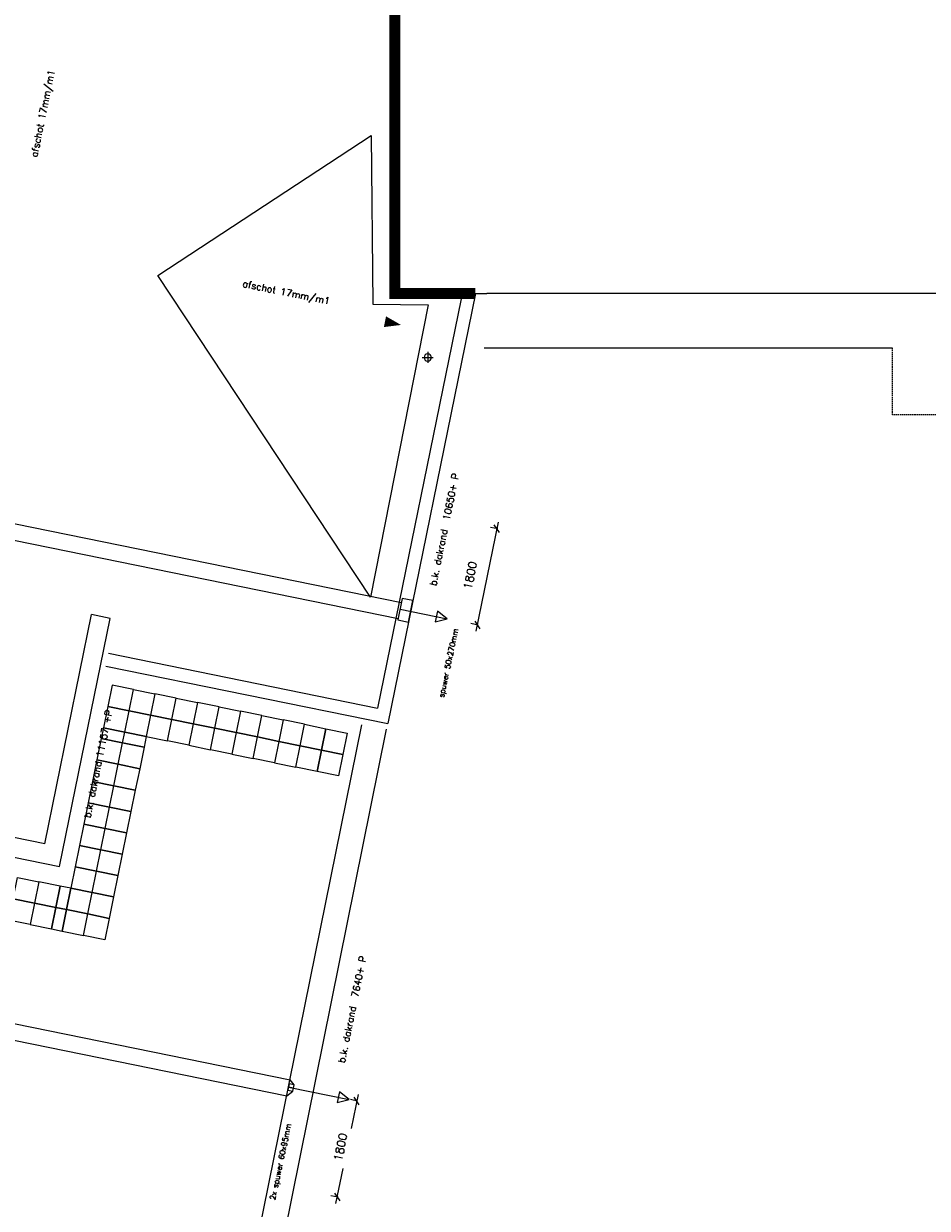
# Model space of a CAD drawing. Extents: x -101594 to 410648, y -2831 to 169921.
# Tile 15 of 31: x 23380 to 39948, y 14954 to 36671. Entities that reach past the tile are written whole.
import ezdxf
from ezdxf.enums import TextEntityAlignment as Align

# ---------------------------------------------------------------- set-up
doc = ezdxf.new("R2010")
doc.units = 0
doc.header["$LTSCALE"] = 50
doc.header["$MEASUREMENT"] = 0
doc.header["$PDSIZE"] = -1
doc.linetypes.add('DASHED', pattern=[0.75, 0.5, -0.25])
doc.linetypes.add('HIDDEN2', pattern=[0.1875, 0.125, -0.0625])
doc.layers.get('0').update_dxf_attribs({"linetype": 'CONTINUOUS'})
doc.layers.get('DEFPOINTS').update_dxf_attribs({"linetype": 'CONTINUOUS'})
for name, color, linetype in [('A--01A1_ACEER', 1, 'CONTINUOUS'), ('A--L21--', 3, 'CONTINUOUS'), ('A--L21A2_BUITENWAND', 2, 'CONTINUOUS'), ('A--L21AC2_BINNENWAND', 2, 'HIDDEN2'), ('A--L22A1_BINNENWAND', 1, 'CONTINUOUS'), ('A--L27-A2-_DAKEN', 2, 'CONTINUOUS'), ('A--L27A1_DAKEN', 1, 'CONTINUOUS'), ('A--L52--', 7, 'CONTINUOUS'), ('A--L52--_F123-', 7, 'CONTINUOUS'), ('A--M1$A-_F123-', 1, 'CONTINUOUS'), ('A--T$1A-25_TEKST', 2, 'CONTINUOUS'), ('A--T01A-25_TEKST', 2, 'CONTINUOUS'), ('L21NIEUW', 7, 'CONTINUOUS'), ('tegels', 253, 'CONTINUOUS')]:
    doc.layers.add(name, color=color, linetype=linetype)
doc.styles.add('ALFA-0_25', font='ROMANS')
doc.styles.add('B-01', font='SIMPLEX.SHX', dxfattribs={"width": 0.8, "height": 4.5})
doc.styles.add('HIEMSTRA', font='romans.shx')
doc.linetypes.add('ZIGZAG', pattern='A,0.0001,-0.2,[131,ltypeshp.shx,S=0.2,R=0,X=-0.2,Y=0],-0.4,[131,ltypeshp.shx,S=0.2,R=180,X=0.2,Y=0],-0.2', length=0.8001)
doc.dimstyles.new('STANDARD$0', dxfattribs={"dimscale": 50, "dimtxt": 2.5, "dimasz": 2, "dimexe": 2, "dimexo": 0, "dimgap": 2, "dimtad": 1, "dimdec": 0, "dimzin": 0, "dimdsep": 46, "dimtxsty": 'ALFA-0_25', "dimblk1": 'OBLIQUE', "dimblk2": 'OBLIQUE', "dimsah": 1, "dimcen": -3, "dimdle": 2, "dimclrd": 1, "dimclre": 1, "dimclrt": 2, "dimadec": 0, "dimazin": 0, "dimtfac": 0.666667, "dimtofl": 0, "dimtmove": 2, "dimatfit": 3, "dimldrblk": 'OBLIQUE', "dimfxl": 1, "dimtvp": 0.833333, "dimtolj": 1, "dimtzin": 0, "dimarcsym": 0})

# ---------------------------------------------------------------- blocks, each defined once
blk = doc.blocks.new('_OBLIQUE')
at = {"color": 0, "linetype": 'ByBlock'}
blk.add_line((-0.5, -0.5), (0.5, 0.5), dxfattribs=at)
blk = doc.blocks.new('*D165')
at = {"color": 1, "linetype": 'ByBlock', "transparency": 16777216}
for p, q in [((32079, 27531), (31672, 25532)), ((32071, 27410), (31938, 27437)), ((31712, 25647), (31579, 25674))]:
    blk.add_line(p, q, dxfattribs=at)
at = {"layer": 'DEFPOINTS', "color": 0, "linetype": 'ByBlock', "transparency": 16777216}
for p in [(32071, 27410), (31696, 25650), (31712, 25647)]:
    blk.add_point(p, dxfattribs=at)
at = {"color": 1, "linetype": 'ByBlock', "transparency": 16777216, "xscale": 120, "yscale": 120, "zscale": 120}
for p, rotation in [((32056, 27414), 78.48629033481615), ((31696, 25650), 258.4862903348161)]:
    blk.add_blockref('_OBLIQUE', p, dxfattribs=dict(at, rotation=rotation))
at = {"color": 2, "linetype": 'ByBlock', "transparency": 16777216, "insert": (31568, 26557), "char_height": 150, "attachment_point": 5, "rotation": 78.4863, "style": 'ALFA-0_25'}
blk.add_mtext('\\A1;1800', dxfattribs=at)
blk = doc.blocks.new('S050003-')
at = {"layer": 'A--L52--_F123-', "color": 1, "linetype": 'Continuous'}
for points in [[(0, 0), (2, 0)], [(1, 1), (1, -1)]]:
    blk.add_lwpolyline(points, dxfattribs=at)
blk.add_lwpolyline([(0.33, 0, 1), (1.67, 0, 1)], format="xyb", close=True, dxfattribs=at)
blk = doc.blocks.new('*D391')
at = {"layer": 'A--M1$A-_F123-', "color": 1, "lineweight": -2, "transparency": 16777216}
for p, q in [((29503, 16919), (29369, 16947)), ((29511, 17040), (29384, 16417)), ((29104, 15041), (29235, 15685)), ((29143, 15156), (29010, 15183))]:
    blk.add_line(p, q, dxfattribs=at)
at = {"layer": 'DEFPOINTS', "color": 0, "transparency": 16777216}
for p in [(29503, 16919), (29128, 15159), (29143, 15156)]:
    blk.add_point(p, dxfattribs=at)
at = {"layer": 'A--M1$A-_F123-', "color": 1, "lineweight": -2, "transparency": 16777216, "xscale": 120, "yscale": 120, "zscale": 120}
for p, rotation in [((29487, 16923), 78.4862903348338), ((29128, 15159), 258.4862903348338)]:
    blk.add_blockref('_OBLIQUE', p, dxfattribs=dict(at, rotation=rotation))
at = {"layer": 'A--M1$A-_F123-', "color": 2, "transparency": 16777216, "insert": (29189, 16076), "char_height": 150, "attachment_point": 5, "rotation": 78.4863, "style": 'ALFA-0_25'}
blk.add_mtext('\\A1;1800', dxfattribs=at)

msp = doc.modelspace()

# ---------------------------------------------------------------- linework, layer by layer
at = {"layer": 'A--01A1_ACEER', "color": 0}
for p, q in [((24964.6, 25768.8), (24621.7, 25838.6)), ((25252.1, 2434, 0.3), (29577, 23820.5, 0.3)), ((23765.8, 21636.9), (15108.5, 23400.4))]:
    msp.add_line(p, q, dxfattribs=at)
at = {"layer": 'A--01A1_ACEER', "linetype": 'ZIGZAG', "const_width": 200}
msp.add_lwpolyline([(31663.6, 31726.7), (31663.6, 31726.7), (31663.6, 31726.7), (31663.6, 31726.7), (30184.7, 31722.5), (30184.7, 39746.9), (30184.7, 39746.9), (31362.7, 45530.2), (31362.7, 45530.2)], dxfattribs=at)
at = {"layer": 'A--L21--', "color": 1, "linetype": 'Continuous'}
msp.add_lwpolyline([(39307.3, 30722.5), (31820.4, 30722.5)], dxfattribs=at)
at = {"layer": 'A--L21A2_BUITENWAND'}
for p, q in [((31663.6, 31726.7), (30055.7, 23841.5, 0.3)), ((24038.1, 21220.2), (24964.6, 25768.8)), ((24888.3, 24893.4), (30055.7, 23841.5, 0.3)), ((25632.5, 1968.9, 0.3), (30034.7, 23737.7, 0.3)), ((14694.9, 23123.4), (24038.1, 21220.2))]:
    msp.add_line(p, q, dxfattribs=at)
at = {"layer": 'A--L21A2_BUITENWAND', "color": 0}
for p, q in [((31398.7, 31628.6), (29869.9, 24123.6)), ((23765.8, 21636.9), (24621.7, 25838.6)), ((24936.3, 25128.6), (29869.9, 24123.6))]:
    msp.add_line(p, q, dxfattribs=at)
at = {"layer": 'A--L21A2_BUITENWAND'}
msp.add_lwpolyline([(37027, 39746.9), (37027, 39746.9), (40377.3, 39746.9), (40377.3, 40772.5), (40577.3, 40772.5), (40577.3, 42527.5), (46302.3, 42527.5), (46302.3, 42797.5), (46302.3, 42797.5), (49002, 42797.5), (49002, 45782.5), (66037.3, 45782.5), (66037.3, 43947.5), (68757.3, 43947.5), (68757.3, 44167.5), (69197.3, 44167.5), (69197.3, 39657.5), (69007.3, 39657.5), (69007.3, 38067.5), (71349.8, 38067.5), (71349.8, 31722.5), (71349.8, 31722.5), (71349.8, 31722.5), (31874.1, 31722.5)], dxfattribs=at)
at = {"layer": 'A--L21AC2_BINNENWAND'}
msp.add_lwpolyline([(37027, 39746.9), (30184.7, 39746.9), (30184.7, 31722.5), (31874.1, 31722.5)], dxfattribs=at)
at = {"layer": 'A--L22A1_BINNENWAND'}
for points in [[(25314.1, 24073.4), (25393.9, 24465.4), (25001.9, 24545.2), (24922.1, 24153.2)], [(25314.1, 24073.4), (25393.9, 24465.4), (25785.8, 24385.6), (25706, 23993.6)], [(26098, 23913.8), (26177.8, 24305.7), (25785.8, 24385.6), (25706, 23993.6)], [(25234.3, 23681.5), (25314.1, 24073.4), (24922.1, 24153.2), (24842.3, 23761.3)], [(26098, 23913.8), (26177.8, 24305.7), (26569.8, 24225.9), (26489.9, 23834)], [(26881.9, 23754.2), (26961.7, 24146.1), (26569.8, 24225.9), (26489.9, 23834)], [(26881.9, 23754.2), (26961.7, 24146.1), (27353.7, 24066.3), (27273.8, 23674.3)], [(25234.3, 23681.5), (25314.1, 24073.4), (25706, 23993.6), (25626.2, 23601.6)], [(26018.2, 23521.8), (26098, 23913.8), (25706, 23993.6), (25626.2, 23601.6)], [(26018.2, 23521.8), (26098, 23913.8), (26489.9, 23834), (26410.1, 23442)], [(27665.8, 23594.5), (27745.6, 23986.5), (27353.7, 24066.3), (27273.8, 23674.3)], [(27665.8, 23594.5), (27745.6, 23986.5), (28137.6, 23906.7), (28057.8, 23514.7)], [(28449.7, 23434.9), (28529.5, 23826.8), (28137.6, 23906.7), (28057.8, 23514.7)], [(25194.3, 23485.5), (25234.3, 23681.5), (24842.3, 23761.3), (24802.4, 23565.3)], [(25194.3, 23485.5), (25234.3, 23681.5), (25626.2, 23601.6), (25586.3, 23405.7)], [(26802.1, 23362.2), (26881.9, 23754.2), (26489.9, 23834), (26410.1, 23442)], [(26802.1, 23362.2), (26881.9, 23754.2), (27273.8, 23674.3), (27194, 23282.4)], [(27586, 23202.6), (27665.8, 23594.5), (27273.8, 23674.3), (27194, 23282.4)], [(28449.7, 23434.9), (28529.5, 23826.8), (28921.5, 23747), (28841.7, 23355.1)], [(28841.7, 23355.1), (28921.5, 23747), (29313.4, 23667.2), (29233.6, 23275.3)], [(25114.5, 23093.5), (25194.3, 23485.5), (24802.4, 23565.3), (24722.6, 23173.3)], [(25114.5, 23093.5), (25194.3, 23485.5), (25586.3, 23405.7), (25506.5, 23013.7)], [(27586, 23202.6), (27665.8, 23594.5), (28057.8, 23514.7), (27977.9, 23122.8)], [(28369.9, 23042.9), (28449.7, 23434.9), (28057.8, 23514.7), (27977.9, 23122.8)], [(28369.9, 23042.9), (28449.7, 23434.9), (28841.7, 23355.1), (28761.9, 22963.1)], [(28761.9, 22963.1), (28841.7, 23355.1), (29233.6, 23275.3), (29153.8, 22883.3)], [(25034.7, 22701.6), (25114.5, 23093.5), (24722.6, 23173.3), (24642.8, 22781.4)], [(25034.7, 22701.6), (25114.5, 23093.5), (25506.5, 23013.7), (25426.7, 22621.8)], [(24954.9, 22309.6), (25034.7, 22701.6), (24642.8, 22781.4), (24562.9, 22389.4)], [(24954.9, 22309.6), (25034.7, 22701.6), (25426.7, 22621.8), (25346.9, 22229.8)], [(24875.1, 21917.7), (24954.9, 22309.6), (24562.9, 22389.4), (24483.1, 21997.5)], [(24875.1, 21917.7), (24954.9, 22309.6), (25346.9, 22229.8), (25267, 21837.8)], [(24795.3, 21525.7), (24875.1, 21917.7), (24483.1, 21997.5), (24403.3, 21605.5)], [(24795.3, 21525.7), (24875.1, 21917.7), (25267, 21837.8), (25187.2, 21445.9)], [(24715.5, 21133.7), (24795.3, 21525.7), (24403.3, 21605.5), (24323.5, 21213.6)], [(24715.5, 21133.7), (24795.3, 21525.7), (25187.2, 21445.9), (25107.4, 21053.9)], [(24635.6, 20741.8), (24715.5, 21133.7), (24323.5, 21213.6), (24243.7, 20821.6)], [(24635.6, 20741.8), (24715.5, 21133.7), (25107.4, 21053.9), (25027.6, 20662)], [(23655.7, 20941.3), (23575.9, 20549.4), (23184, 20629.2), (23263.8, 21021.1)], [(23655.7, 20941.3), (23575.9, 20549.4), (23967.9, 20469.6), (24047.7, 20861.5)], [(24047.7, 20861.5), (23967.9, 20469.6), (24163.9, 20429.7), (24243.7, 20821.6)], [(24555.8, 20349.8), (24635.6, 20741.8), (24243.7, 20821.6), (24163.9, 20429.7)], [(24555.8, 20349.8), (24635.6, 20741.8), (25027.6, 20662), (24947.8, 20270)], [(23575.9, 20549.4), (23496.1, 20157.4), (23104.2, 20237.2), (23184, 20629.2)], [(23575.9, 20549.4), (23496.1, 20157.4), (23888.1, 20077.6), (23967.9, 20469.6)], [(23967.9, 20469.6), (23888.1, 20077.6), (24084, 20037.7), (24163.9, 20429.7)], [(24476, 19957.9), (24555.8, 20349.8), (24163.9, 20429.7), (24084, 20037.7)], [(24476, 19957.9), (24555.8, 20349.8), (24947.8, 20270), (24868, 19878.1)]]:
    msp.add_lwpolyline(points, close=True, dxfattribs=at)
at = {"layer": 'A--L27-A2-_DAKEN'}
for p, q in [((30280.4, 25938.2), (31142.7, 25762.5)), ((28233.7, 17177.6, 0.6), (29345.7, 16951.4, 0.2))]:
    msp.add_line(p, q, dxfattribs=at)
for points in [[(30436.4, 25702.3), (30516.3, 26094.2), (30320.3, 26134.1), (30240.4, 25742.2)], [(31142.7, 25762.5), (31142.7, 25762.5), (30966.7, 25900.4), (30926.8, 25704.4)]]:
    msp.add_lwpolyline(points, close=True, dxfattribs=at)
at = {"layer": 'A--L27-A2-_DAKEN', "elevation": -0.1}
for points in [[(28314.1, 17099.1), (28326.6, 17157.8), (28233.7, 17177.6), (28221.2, 17118.9)], [(28326.6, 17157.8), (28339.1, 17216.5), (28246.1, 17236.3), (28233.7, 17177.6)], [(29345.7, 16951.4), (29345.7, 16951.4), (29169.7, 17089.3), (29129.8, 16893.3)]]:
    msp.add_lwpolyline(points, close=True, dxfattribs=at)
at = {"layer": 'A--L27A1_DAKEN'}
for p, q in [((16229.4, 28928.7), (30305.5, 26061.4)), ((16169.6, 28634.7), (30245.6, 25767.4)), ((12194.2, 20577.4, -0.1), (28266.3, 17311.2, 0.2)), ((12132.3, 20283.5, -0.1), (28206.4, 17017.3, 0.2)), ((28339.1, 17216.5, 0.6), (28266.3, 17311.2, 0.2)), ((28206.4, 17017.3, 0.2), (28314.1, 17099.1, 0.6))]:
    msp.add_line(p, q, dxfattribs=at)
for points in [[(23154.6, 32968.4, 0, 0, 0), (24142.4, 37818.9, 0, 200, 0), (24082.5, 37524.9, 0, 0, 0)], [(26016.5, 32020.3, 0, 0, 0), (30298, 31148.5, 0, 200, 0), (30004, 31208.3, 0, 0, 0)]]:
    msp.add_lwpolyline(points, format="xyseb", dxfattribs=at)
at = {"layer": 'L21NIEUW', "color": 10, "linetype": 'DASHED'}
msp.add_lwpolyline([(55147.3, 32017.5), (55147.3, 29502.5), (39307.3, 29502.5), (39307.3, 30722.5)], dxfattribs=at)
at = {"layer": 'tegels', "color": 1}
msp.add_lwpolyline([(29738.2, 26159.5), (25836.8, 32056.9), (29751.9, 34619), (29782, 31531.5), (30793.3, 31514.2), (29738.2, 26159.5)], dxfattribs=at)

# ---------------------------------------------------------------- block references
at = {"layer": 'A--L52--', "xscale": 100, "yscale": 100, "zscale": 100}
msp.add_blockref('S050003-', (30687.8, 30552.7), dxfattribs=at)

# ---------------------------------------------------------------- texts
at = {"layer": 'A--T$1A-25_TEKST', "style": 'B-01'}
for s, rotation, p in [('spuwer 50x270mm', 77.93034, (31081.6, 24312.1)), ('2x spuwer 60x95mm', 77.99802, (27988.1, 15099, 0.2))]:
    msp.add_text(s, height=100, rotation=rotation, dxfattribs=at).set_placement(p)
at = {"layer": 'A--T01A-25_TEKST', "style": 'HIEMSTRA'}
for s, rotation, p in [('afschot 17mm/m1', 78.4863, (23952, 35812.8)), ('afschot 17mm/m1', 348.4937, (28978.8, 31523.4)), ('b.k. dakrand  10650+ P', 78.4863, (31362.8, 28417.6)), ('b.k. dakrand 11157 +P', 78.4863, (25006.7, 24079.4)), ('b.k. dakrand  7640+ P', 78.4863, (29664.3, 19566.9, 0.2))]:
    msp.add_text(s, height=125, rotation=rotation, dxfattribs=at).set_placement(p, align=Align.RIGHT)

# ---------------------------------------------------------------- dimensions: what is measured, and where the dimension line sits
at = {"layer": 'A--M1$A-_F123-'}
for base, p1, p2, picture, middle in [((31696.3, 25649.7), (32071.1, 27410.4), (31711.8, 25646.6), '*D165', (31567.7, 26556.5)), ((29127.8, 15158.8, 0.2), (29502.6, 16919.5, 0.2), (29143.3, 15155.7, 0.2), '*D391', (29188.6, 16075.6, 0.2))]:
    dim = msp.add_linear_dim(base=base, p1=p1, p2=p2, angle=258.48629, dimstyle='STANDARD$0', override={"dimscale": 60}, dxfattribs=at)
    dim.commit()
    dim.dimension.update_dxf_attribs({"geometry": picture, "text_midpoint": middle, "dimtype": 161})

doc.saveas('drawing.dxf')
